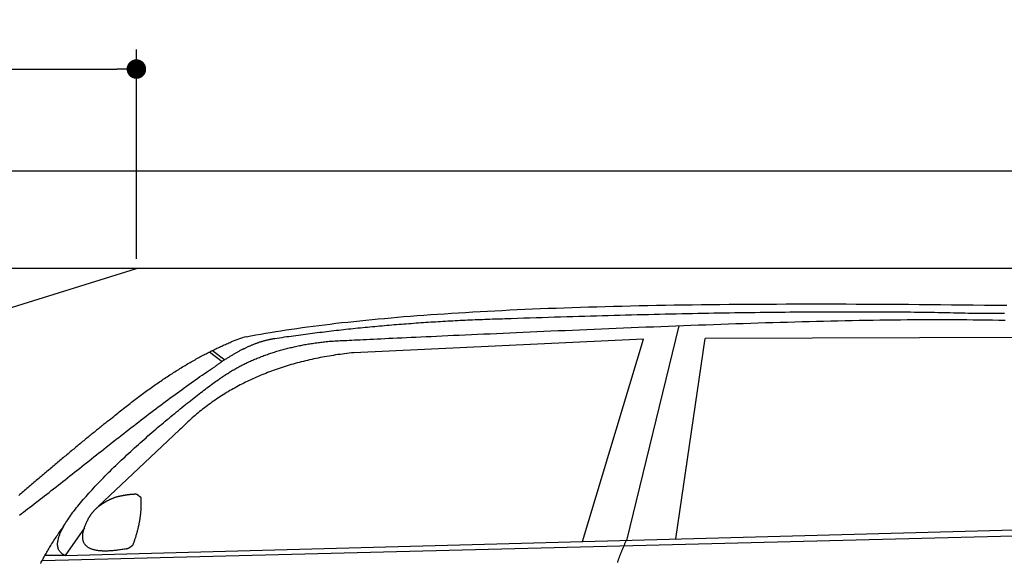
# Model space of a CAD drawing. Extents: x 562 to 7231, y 5467 to 12326.
# Tile 43 of 65: x 2434 to 4451, y 11214 to 12326. Entities that reach past the tile are written whole.
import ezdxf

# ---------------------------------------------------------------- set-up
doc = ezdxf.new("R2010")
doc.units = 0
doc.layers.get('0').update_dxf_attribs({"linetype": 'CONTINUOUS'})
doc.layers.get('DEFPOINTS').update_dxf_attribs({"linetype": 'CONTINUOUS'})
doc.layers.add('4', color=3, linetype='CONTINUOUS')
doc.layers.add('CAR', color=10, linetype='CONTINUOUS')
doc.styles.get("Standard").update_dxf_attribs({"font": 'ISOCP.SHX'})
doc.dimstyles.get("Standard").update_dxf_attribs({"dimtxt": 50, "dimasz": 100, "dimexe": 0.18, "dimexo": 0.0625, "dimgap": 15, "dimtad": 1, "dimlfac": 0.1, "dimzin": 0, "dimcen": 0.09, "dimazin": 3, "dimtfac": 1, "dimtofl": 0, "dimtmove": 0, "dimatfit": 3})

# ---------------------------------------------------------------- blocks, each defined once
blk = doc.blocks.new('PUNKT')
at = {"layer": '4', "color": 0, "linetype": 'BYBLOCK'}
blk.add_line((-0.5, 0), (-1, 0), dxfattribs=at)
at = {"layer": '4', "color": 0, "linetype": 'BYBLOCK', "const_width": 0.5}
blk.add_lwpolyline([(-0.25, 0, 1), (0.25, 0, 1)], format="xyb", close=True, dxfattribs=at)
blk = doc.blocks.new('*U21')
at = {"layer": '4', "color": 2}
blk.add_text('160', height=70, dxfattribs=at).set_placement((1806.2, 12254.6))
blk = doc.blocks.new('*D9')
at = {"layer": '4'}
for p, q in [((1072.8, 11835.9), (1072.8, 12264.6)), ((2672.8, 11835.9), (2672.8, 12264.6)), ((1112.8, 12224.6), (2632.8, 12224.6))]:
    blk.add_line(p, q, dxfattribs=at)
at = {"layer": 'DEFPOINTS', "color": 0}
for p in [(2672.8, 12224.6), (1072.8, 11815.9), (2672.8, 11815.9)]:
    blk.add_point(p, dxfattribs=at)
blk.add_blockref('*U21', (0, 0))
at = {"layer": '4', "xscale": 40, "yscale": 40, "zscale": 40, "rotation": 180}
blk.add_blockref('PUNKT', (1072.8, 12224.6), dxfattribs=at)
at = {"layer": '4', "xscale": 40, "yscale": 40, "zscale": 40}
blk.add_blockref('PUNKT', (2672.8, 12224.6), dxfattribs=at)

msp = doc.modelspace()

# ---------------------------------------------------------------- linework, layer by layer
for p, q in [((872.775, 12015.902), (6472.775, 12015.902)), ((6272.775, 11815.902), (1072.775, 11815.902)), ((1072.775, 11315.902), (2672.775, 11815.902))]:
    msp.add_line(p, q)
at = {"layer": 'CAR'}
for p, q in [((3784.112, 11698.628), (3676.46, 11258.747)), ((3711.455, 11670.967), (3118.168, 11643.271)), ((3586.451, 11256.304), (3711.455, 11670.967)), ((3778.081, 11261.505), (3838, 11672.425)), ((4539.748, 11674.774), (3838, 11672.425)), ((2822.726, 11644.894), (2848.789, 11625.396)), ((2828.472, 11647.763), (2853.87, 11628.781)), ((2761.406, 11485.106), (2594.724, 11328.218)), ((2526.608, 11227.542), (5177.571, 11299.483)), ((2479.88, 11217.381), (5122.349, 11284.522)), ((2566.217, 11284.277), (2526.608, 11227.542)), ((2526.608, 11227.542), (2485.37, 11227.52))]:
    msp.add_line(p, q, dxfattribs=at)
for points in [[(2897.69, 11676, 0), (2907.46, 11677.8, 0), (2917.36, 11679.6, 0), (2927.38, 11681.4, 0), (2937.54, 11683.2, 0), (2947.83, 11684.9, 0), (2958.24, 11686.6, 0), (2968.79, 11688.3, 0), (2979.47, 11689.9, 0), (2990.29, 11691.5, 0), (3001.23, 11693.1, 0), (3012.31, 11694.7, 0), (3023.52, 11696.2, 0), (3034.86, 11697.7, 0), (3046.33, 11699.2, 0), (3057.94, 11700.7, 0), (3069.67, 11702.1, 0), (3081.55, 11703.5, 0), (3093.55, 11704.9, 0), (3105.69, 11706.2, 0), (3117.96, 11707.5, 0), (3130.37, 11708.8, 0), (3142.91, 11710.1, 0), (3155.58, 11711.3, 0), (3168.39, 11712.5, 0), (3181.33, 11713.7, 0), (3194.41, 11714.9, 0), (3207.62, 11716, 0), (3220.97, 11717.2, 0), (3234.45, 11718.2, 0), (3248.07, 11719.3, 0), (3261.82, 11720.3, 0), (3275.71, 11721.3, 0), (3289.74, 11722.3, 0), (3303.9, 11723.3, 0), (3318.2, 11724.2, 0), (3332.63, 11725.2, 0), (3347.2, 11726, 0), (3361.91, 11726.9, 0), (3376.75, 11727.7, 0), (3391.74, 11728.6, 0), (3406.86, 11729.4, 0), (3422.12, 11730.1, 0), (3437.51, 11730.9, 0), (3453.04, 11731.6, 0), (3468.72, 11732.3, 0), (3484.53, 11733, 0), (3500.48, 11733.6, 0), (3516.56, 11734.3, 0), (3532.79, 11734.9, 0), (3549.16, 11735.5, 0), (3565.66, 11736, 0), (3582.31, 11736.6, 0), (3599.09, 11737.1, 0), (3616.01, 11737.6, 0), (3633.08, 11738.1, 0), (3650.28, 11738.5, 0), (3667.63, 11738.9, 0), (3685.11, 11739.4, 0), (3702.74, 11739.7, 0), (3720.51, 11740.1, 0), (3738.42, 11740.5, 0), (3756.47, 11740.8, 0), (3774.66, 11741.1, 0), (3792.99, 11741.4, 0), (3811.47, 11741.6, 0), (3830.09, 11741.9, 0), (3848.85, 11742.1, 0), (3867.75, 11742.3, 0), (3886.79, 11742.5, 0), (3905.98, 11742.7, 0), (3925.31, 11742.8, 0), (3944.79, 11742.9, 0), (3964.4, 11743, 0), (3984.16, 11743.1, 0), (4004.07, 11743.2, 0), (4024.12, 11743.2, 0), (4044.31, 11743.3, 0), (4064.65, 11743.3, 0), (4085.13, 11743.3, 0), (4105.76, 11743.2, 0), (4126.53, 11743.2, 0), (4147.45, 11743.1, 0), (4168.51, 11743, 0), (4189.72, 11742.9, 0), (4211.07, 11742.8, 0), (4232.57, 11742.7, 0), (4254.21, 11742.5, 0), (4276, 11742.4, 0), (4297.94, 11742.2, 0), (4320.03, 11742, 0), (4342.26, 11741.7, 0), (4364.63, 11741.5, 0), (4387.16, 11741.2, 0), (4409.83, 11741, 0), (4432.65, 11740.7, 0), (4455.62, 11740.4, 0)], [(4391.81, 11723.5, 0), (4384.44, 11723.7, 0), (4377.01, 11723.9, 0), (4369.53, 11724.1, 0), (4361.98, 11724.3, 0), (4354.38, 11724.4, 0), (4346.71, 11724.6, 0), (4338.99, 11724.8, 0), (4331.21, 11725, 0), (4323.36, 11725.1, 0), (4315.46, 11725.3, 0), (4307.5, 11725.4, 0), (4299.48, 11725.5, 0), (4291.41, 11725.7, 0), (4283.27, 11725.8, 0), (4275.07, 11725.9, 0), (4266.82, 11726, 0), (4258.5, 11726.1, 0), (4250.13, 11726.2, 0), (4241.69, 11726.3, 0), (4233.2, 11726.3, 0), (4224.65, 11726.4, 0), (4216.04, 11726.5, 0), (4207.37, 11726.5, 0), (4198.64, 11726.6, 0), (4189.85, 11726.6, 0), (4181, 11726.7, 0), (4172.1, 11726.7, 0), (4163.13, 11726.7, 0), (4154.1, 11726.7, 0), (4145.02, 11726.7, 0), (4135.88, 11726.7, 0), (4126.67, 11726.7, 0), (4117.41, 11726.7, 0), (4108.09, 11726.7, 0), (4098.71, 11726.7, 0), (4089.27, 11726.7, 0), (4079.77, 11726.6, 0), (4070.22, 11726.6, 0), (4060.6, 11726.5, 0), (4050.92, 11726.5, 0), (4041.19, 11726.4, 0), (4031.39, 11726.3, 0), (4021.54, 11726.2, 0), (4011.63, 11726.1, 0), (4001.65, 11726, 0), (3991.62, 11725.9, 0), (3981.53, 11725.8, 0), (3971.38, 11725.7, 0), (3961.17, 11725.6, 0), (3950.91, 11725.5, 0), (3940.58, 11725.3, 0), (3930.19, 11725.2, 0), (3919.75, 11725, 0), (3909.24, 11724.9, 0), (3898.68, 11724.7, 0), (3888.06, 11724.5, 0), (3877.38, 11724.4, 0), (3866.63, 11724.2, 0), (3855.83, 11724, 0), (3844.97, 11723.8, 0), (3834.06, 11723.6, 0), (3823.08, 11723.4, 0), (3812.04, 11723.2, 0), (3800.94, 11722.9, 0), (3789.79, 11722.7, 0), (3778.57, 11722.5, 0), (3767.3, 11722.2, 0), (3755.97, 11722, 0), (3744.58, 11721.7, 0), (3733.12, 11721.4, 0), (3721.61, 11721.1, 0), (3710.04, 11720.9, 0), (3698.42, 11720.6, 0), (3686.73, 11720.3, 0), (3674.98, 11720, 0), (3663.17, 11719.7, 0), (3651.31, 11719.4, 0), (3639.38, 11719, 0), (3627.4, 11718.7, 0), (3615.36, 11718.4, 0), (3603.26, 11718, 0), (3591.09, 11717.7, 0), (3578.87, 11717.3, 0), (3566.59, 11716.9, 0), (3554.26, 11716.6, 0), (3541.86, 11716.2, 0), (3529.4, 11715.8, 0), (3516.88, 11715.4, 0), (3504.31, 11715, 0), (3491.67, 11714.6, 0), (3478.98, 11714.2, 0), (3466.23, 11713.8, 0), (3453.41, 11713.3, 0), (3440.54, 11712.9, 0), (3427.61, 11712.5, 0)], [(4451.06, 11723.5, 0), (4441.28, 11723.5, 0), (4431.46, 11723.6, 0), (4421.6, 11723.5, 0), (4411.71, 11723.5, 0), (4401.78, 11723.5, 0), (4391.81, 11723.5, 0)], [(3427.61, 11712.5, 0), (3422.5, 11712.3, 0), (3417.4, 11712.2, 0), (3412.29, 11712, 0), (3407.2, 11711.9, 0), (3402.1, 11711.7, 0), (3397.01, 11711.5, 0), (3391.92, 11711.4, 0), (3386.83, 11711.2, 0), (3381.74, 11711, 0), (3376.66, 11710.8, 0), (3371.59, 11710.6, 0), (3366.51, 11710.4, 0), (3361.44, 11710.2, 0), (3356.37, 11709.9, 0), (3351.31, 11709.7, 0), (3346.25, 11709.5, 0), (3341.19, 11709.2, 0), (3336.13, 11709, 0), (3331.08, 11708.8, 0), (3326.03, 11708.5, 0), (3320.98, 11708.2, 0), (3315.94, 11708, 0), (3310.9, 11707.7, 0), (3305.86, 11707.4, 0), (3300.83, 11707.1, 0), (3295.8, 11706.8, 0), (3290.77, 11706.5, 0), (3285.75, 11706.2, 0), (3280.73, 11705.9, 0), (3275.71, 11705.6, 0), (3270.7, 11705.3, 0), (3265.68, 11704.9, 0), (3260.68, 11704.6, 0), (3255.67, 11704.3, 0), (3250.67, 11703.9, 0), (3245.67, 11703.6, 0), (3240.67, 11703.2, 0), (3235.68, 11702.8, 0), (3230.69, 11702.5, 0), (3225.71, 11702.1, 0), (3220.72, 11701.7, 0), (3215.74, 11701.3, 0), (3210.77, 11700.9, 0), (3205.79, 11700.5, 0), (3200.82, 11700.1, 0), (3195.85, 11699.7, 0), (3190.89, 11699.3, 0), (3185.93, 11698.8, 0), (3180.97, 11698.4, 0), (3176.02, 11698, 0), (3171.06, 11697.5, 0), (3166.12, 11697.1, 0), (3161.17, 11696.6, 0), (3156.23, 11696.2, 0), (3151.29, 11695.7, 0), (3146.35, 11695.2, 0), (3141.42, 11694.7, 0), (3136.49, 11694.3, 0), (3131.56, 11693.8, 0), (3126.64, 11693.3, 0), (3121.72, 11692.8, 0), (3116.8, 11692.2, 0), (3111.89, 11691.7, 0), (3106.98, 11691.2, 0), (3102.07, 11690.7, 0), (3097.17, 11690.1, 0), (3092.26, 11689.6, 0), (3087.37, 11689, 0), (3082.47, 11688.5, 0), (3077.58, 11687.9, 0), (3072.69, 11687.4, 0), (3067.8, 11686.8, 0), (3062.92, 11686.2, 0), (3058.04, 11685.6, 0), (3053.17, 11685, 0), (3048.29, 11684.4, 0), (3043.42, 11683.8, 0), (3038.56, 11683.2, 0), (3033.69, 11682.6, 0), (3028.83, 11682, 0), (3023.97, 11681.4, 0), (3019.12, 11680.7, 0), (3014.27, 11680.1, 0), (3009.42, 11679.5, 0), (3004.58, 11678.8, 0), (2999.74, 11678.2, 0), (2994.9, 11677.5, 0), (2990.06, 11676.8, 0), (2985.23, 11676.1, 0), (2980.4, 11675.5, 0), (2975.57, 11674.8, 0), (2970.75, 11674.1, 0), (2965.93, 11673.4, 0), (2961.12, 11672.7, 0), (2956.3, 11672, 0)], [(3067.58, 11666.7, 0), (3070.19, 11666.9, 0), (3073, 11667, 0), (3076.03, 11667.2, 0), (3079.28, 11667.4, 0), (3082.76, 11667.6, 0), (3086.48, 11667.8, 0), (3090.44, 11668, 0), (3094.64, 11668.2, 0), (3099.09, 11668.4, 0), (3103.81, 11668.6, 0), (3108.78, 11668.9, 0), (3114.02, 11669.1, 0), (3119.52, 11669.4, 0), (3125.3, 11669.7, 0), (3131.35, 11670, 0), (3137.68, 11670.3, 0), (3144.29, 11670.6, 0), (3151.17, 11670.9, 0), (3158.34, 11671.3, 0), (3165.79, 11671.6, 0), (3173.52, 11672, 0), (3181.54, 11672.4, 0), (3189.83, 11672.8, 0), (3198.41, 11673.2, 0), (3207.26, 11673.6, 0), (3216.4, 11674, 0), (3225.81, 11674.5, 0), (3235.49, 11674.9, 0), (3245.44, 11675.4, 0), (3255.66, 11675.9, 0), (3266.15, 11676.3, 0), (3276.89, 11676.8, 0), (3287.89, 11677.3, 0), (3299.14, 11677.9, 0), (3310.63, 11678.4, 0), (3322.36, 11678.9, 0), (3334.33, 11679.5, 0), (3346.52, 11680, 0), (3358.93, 11680.6, 0), (3371.55, 11681.2, 0), (3384.37, 11681.7, 0), (3397.4, 11682.3, 0), (3410.61, 11682.9, 0), (3424, 11683.5, 0), (3437.56, 11684.1, 0), (3451.28, 11684.7, 0), (3465.15, 11685.3, 0), (3479.17, 11686, 0), (3493.32, 11686.6, 0), (3507.6, 11687.2, 0), (3522, 11687.8, 0), (3536.51, 11688.5, 0), (3551.12, 11689.1, 0), (3565.83, 11689.7, 0), (3580.63, 11690.3, 0), (3595.51, 11691, 0), (3610.47, 11691.6, 0), (3625.49, 11692.2, 0), (3640.58, 11692.9, 0), (3655.72, 11693.5, 0), (3670.91, 11694.1, 0), (3686.14, 11694.8, 0), (3701.41, 11695.4, 0), (3716.7, 11696, 0), (3732.03, 11696.6, 0), (3747.37, 11697.2, 0), (3762.72, 11697.8, 0), (3778.09, 11698.4, 0), (3793.46, 11699, 0), (3808.82, 11699.6, 0), (3824.18, 11700.1, 0), (3839.53, 11700.7, 0), (3854.87, 11701.3, 0), (3870.18, 11701.8, 0), (3885.48, 11702.3, 0), (3900.74, 11702.9, 0), (3915.98, 11703.4, 0), (3931.18, 11703.9, 0), (3946.34, 11704.4, 0), (3961.46, 11704.9, 0), (3976.54, 11705.3, 0), (3991.58, 11705.8, 0), (4006.56, 11706.2, 0), (4021.49, 11706.7, 0), (4036.37, 11707.1, 0), (4051.19, 11707.5, 0), (4065.95, 11707.9, 0), (4080.65, 11708.2, 0), (4095.29, 11708.6, 0), (4109.86, 11708.9, 0), (4124.37, 11709.2, 0), (4138.82, 11709.5, 0), (4153.19, 11709.8, 0), (4167.5, 11710, 0), (4181.74, 11710.3, 0), (4195.91, 11710.5, 0), (4210.01, 11710.7, 0), (4224.04, 11710.8, 0), (4238, 11711, 0), (4251.89, 11711.1, 0), (4265.71, 11711.2, 0), (4279.46, 11711.3, 0), (4293.14, 11711.4, 0), (4306.75, 11711.4, 0), (4320.29, 11711.4, 0), (4333.77, 11711.4, 0), (4347.19, 11711.3, 0), (4360.54, 11711.2, 0), (4373.82, 11711.1, 0), (4387.04, 11711, 0), (4400.2, 11710.8, 0), (4413.3, 11710.6, 0), (4426.34, 11710.4, 0), (4439.32, 11710.2, 0), (4452.23, 11709.9, 0)], [(2617.87, 11505.6, 0), (2620.71, 11508, 0), (2623.55, 11510.3, 0), (2626.39, 11512.6, 0), (2629.22, 11515, 0), (2632.04, 11517.3, 0), (2634.86, 11519.6, 0), (2637.68, 11521.8, 0), (2640.49, 11524.1, 0), (2643.29, 11526.3, 0), (2646.1, 11528.6, 0), (2648.89, 11530.8, 0), (2651.68, 11533, 0), (2654.47, 11535.2, 0), (2657.25, 11537.4, 0), (2660.03, 11539.5, 0), (2662.81, 11541.7, 0), (2665.57, 11543.8, 0), (2668.34, 11545.9, 0), (2671.1, 11548, 0), (2673.85, 11550.1, 0), (2676.6, 11552.2, 0), (2679.35, 11554.2, 0), (2682.09, 11556.3, 0), (2684.82, 11558.3, 0), (2687.55, 11560.3, 0), (2690.28, 11562.3, 0), (2693, 11564.3, 0), (2695.72, 11566.3, 0), (2698.43, 11568.2, 0), (2701.14, 11570.2, 0), (2703.84, 11572.1, 0), (2706.54, 11574, 0), (2709.23, 11575.9, 0), (2711.92, 11577.8, 0), (2714.61, 11579.7, 0), (2717.29, 11581.5, 0), (2719.96, 11583.4, 0), (2722.63, 11585.2, 0), (2725.3, 11587, 0), (2727.96, 11588.8, 0), (2730.61, 11590.6, 0), (2733.26, 11592.3, 0), (2735.91, 11594.1, 0), (2738.55, 11595.8, 0), (2741.19, 11597.6, 0), (2743.82, 11599.3, 0), (2746.45, 11601, 0), (2749.07, 11602.6, 0), (2751.69, 11604.3, 0), (2754.31, 11606, 0), (2756.91, 11607.6, 0), (2759.52, 11609.2, 0), (2762.12, 11610.8, 0), (2764.71, 11612.4, 0), (2767.3, 11614, 0), (2769.89, 11615.6, 0), (2772.47, 11617.1, 0), (2775.05, 11618.7, 0), (2777.62, 11620.2, 0), (2780.18, 11621.7, 0), (2782.75, 11623.2, 0), (2785.3, 11624.7, 0), (2787.86, 11626.1, 0), (2790.4, 11627.6, 0), (2792.95, 11629, 0), (2795.49, 11630.4, 0), (2798.02, 11631.8, 0), (2800.55, 11633.2, 0), (2803.07, 11634.6, 0), (2805.59, 11636, 0), (2808.11, 11637.3, 0), (2810.62, 11638.6, 0), (2813.12, 11640, 0), (2815.62, 11641.3, 0), (2818.12, 11642.5, 0), (2820.61, 11643.8, 0), (2823.1, 11645.1, 0), (2825.58, 11646.3, 0), (2828.06, 11647.6, 0), (2830.53, 11648.8, 0), (2833, 11650, 0), (2835.46, 11651.2, 0), (2837.92, 11652.3, 0), (2840.38, 11653.5, 0), (2842.83, 11654.6, 0), (2845.27, 11655.8, 0), (2847.71, 11656.9, 0), (2850.15, 11658, 0), (2852.58, 11659.1, 0), (2855, 11660.1, 0), (2857.42, 11661.2, 0), (2859.84, 11662.2, 0), (2862.25, 11663.3, 0), (2864.66, 11664.3, 0), (2867.06, 11665.3, 0)], [(2956.3, 11672, 0), (2955.14, 11671.8, 0), (2953.97, 11671.6, 0), (2952.81, 11671.4, 0), (2951.64, 11671.2, 0), (2950.46, 11671, 0), (2949.28, 11670.8, 0), (2948.11, 11670.6, 0), (2946.92, 11670.4, 0), (2945.74, 11670.1, 0), (2944.55, 11669.9, 0), (2943.36, 11669.6, 0), (2942.16, 11669.3, 0), (2940.97, 11669.1, 0), (2939.77, 11668.8, 0), (2938.57, 11668.5, 0), (2937.36, 11668.2, 0), (2936.15, 11667.8, 0), (2934.94, 11667.5, 0), (2933.73, 11667.2, 0), (2932.51, 11666.8, 0), (2931.29, 11666.5, 0), (2930.07, 11666.1, 0), (2928.85, 11665.8, 0), (2927.62, 11665.4, 0), (2926.39, 11665, 0), (2925.15, 11664.6, 0), (2923.92, 11664.2, 0), (2922.68, 11663.7, 0), (2921.43, 11663.3, 0), (2920.19, 11662.9, 0), (2918.94, 11662.4, 0), (2917.69, 11662, 0), (2916.44, 11661.5, 0), (2915.18, 11661, 0), (2913.92, 11660.5, 0), (2912.66, 11660.1, 0), (2911.39, 11659.5, 0), (2910.13, 11659, 0), (2908.86, 11658.5, 0), (2907.58, 11658, 0), (2906.31, 11657.4, 0), (2905.03, 11656.9, 0), (2903.74, 11656.3, 0), (2902.46, 11655.8, 0), (2901.17, 11655.2, 0), (2899.88, 11654.6, 0), (2898.59, 11654, 0), (2897.29, 11653.4, 0), (2895.99, 11652.8, 0), (2894.69, 11652.2, 0), (2893.38, 11651.5, 0), (2892.08, 11650.9, 0), (2890.77, 11650.2, 0), (2889.45, 11649.6, 0), (2888.14, 11648.9, 0), (2886.82, 11648.2, 0), (2885.5, 11647.5, 0), (2884.17, 11646.8, 0), (2882.84, 11646.1, 0), (2881.51, 11645.4, 0), (2880.18, 11644.7, 0), (2878.84, 11643.9, 0), (2877.5, 11643.2, 0), (2876.16, 11642.4, 0), (2874.82, 11641.7, 0), (2873.47, 11640.9, 0), (2872.12, 11640.1, 0), (2870.76, 11639.3, 0), (2869.41, 11638.5, 0), (2868.05, 11637.7, 0), (2866.69, 11636.9, 0), (2865.32, 11636, 0), (2863.96, 11635.2, 0), (2862.58, 11634.4, 0), (2861.21, 11633.5, 0), (2859.84, 11632.6, 0), (2858.46, 11631.8, 0), (2857.07, 11630.9, 0), (2855.69, 11630, 0), (2854.3, 11629.1, 0), (2852.91, 11628.2, 0), (2851.52, 11627.2, 0), (2850.12, 11626.3, 0), (2848.72, 11625.4, 0), (2847.32, 11624.4, 0), (2845.92, 11623.4, 0), (2844.51, 11622.5, 0), (2843.1, 11621.5, 0), (2841.69, 11620.5, 0), (2840.27, 11619.5, 0), (2838.85, 11618.5, 0), (2837.43, 11617.5, 0), (2836, 11616.5, 0), (2834.58, 11615.4, 0), (2833.15, 11614.4, 0)], [(2840.22, 11587.8, 0), (2842.13, 11589.2, 0), (2844.06, 11590.6, 0), (2845.99, 11591.9, 0), (2847.94, 11593.2, 0), (2849.89, 11594.6, 0), (2851.86, 11595.9, 0), (2853.84, 11597.2, 0), (2855.82, 11598.5, 0), (2857.82, 11599.8, 0), (2859.83, 11601, 0), (2861.84, 11602.3, 0), (2863.87, 11603.5, 0), (2865.91, 11604.8, 0), (2867.96, 11606, 0), (2870.01, 11607.2, 0), (2872.08, 11608.4, 0), (2874.16, 11609.6, 0), (2876.25, 11610.8, 0), (2878.35, 11612, 0), (2880.46, 11613.1, 0), (2882.58, 11614.3, 0), (2884.7, 11615.4, 0), (2886.84, 11616.5, 0), (2888.99, 11617.6, 0), (2891.15, 11618.7, 0), (2893.32, 11619.8, 0), (2895.5, 11620.9, 0), (2897.69, 11621.9, 0), (2899.89, 11623, 0), (2902.1, 11624, 0), (2904.32, 11625.1, 0), (2906.55, 11626.1, 0), (2908.79, 11627.1, 0), (2911.05, 11628.1, 0), (2913.31, 11629.1, 0), (2915.58, 11630, 0), (2917.86, 11631, 0), (2920.15, 11631.9, 0), (2922.45, 11632.9, 0), (2924.76, 11633.8, 0), (2927.09, 11634.7, 0), (2929.42, 11635.6, 0), (2931.76, 11636.5, 0), (2934.11, 11637.4, 0), (2936.48, 11638.2, 0), (2938.85, 11639.1, 0), (2941.23, 11639.9, 0), (2943.63, 11640.8, 0), (2946.03, 11641.6, 0), (2948.44, 11642.4, 0), (2950.87, 11643.2, 0), (2953.3, 11644, 0), (2955.75, 11644.7, 0), (2958.2, 11645.5, 0), (2960.66, 11646.2, 0), (2963.14, 11647, 0), (2965.62, 11647.7, 0), (2968.12, 11648.4, 0), (2970.62, 11649.1, 0), (2973.14, 11649.8, 0), (2975.66, 11650.5, 0), (2978.2, 11651.2, 0), (2980.75, 11651.8, 0), (2983.3, 11652.5, 0), (2985.87, 11653.1, 0), (2988.44, 11653.7, 0), (2991.03, 11654.3, 0), (2993.63, 11654.9, 0), (2996.23, 11655.5, 0), (2998.85, 11656.1, 0), (3001.48, 11656.7, 0), (3004.11, 11657.2, 0), (3006.76, 11657.8, 0), (3009.42, 11658.3, 0), (3012.09, 11658.8, 0), (3014.77, 11659.3, 0), (3017.45, 11659.8, 0), (3020.15, 11660.3, 0), (3022.86, 11660.8, 0), (3025.58, 11661.2, 0), (3028.31, 11661.7, 0), (3031.05, 11662.1, 0), (3033.8, 11662.5, 0), (3036.56, 11663, 0), (3039.32, 11663.4, 0), (3042.1, 11663.7, 0), (3044.89, 11664.1, 0), (3047.69, 11664.5, 0), (3050.5, 11664.8, 0), (3053.32, 11665.2, 0), (3056.15, 11665.5, 0), (3059, 11665.8, 0), (3061.85, 11666.2, 0), (3064.71, 11666.5, 0), (3067.58, 11666.7, 0)], [(3118.17, 11643.3, 0), (3113.45, 11642.8, 0), (3108.75, 11642.3, 0), (3104.08, 11641.7, 0), (3099.42, 11641.1, 0), (3094.78, 11640.5, 0), (3090.17, 11639.9, 0), (3085.57, 11639.3, 0), (3081, 11638.6, 0), (3076.45, 11637.9, 0), (3071.91, 11637.2, 0), (3067.4, 11636.4, 0), (3062.91, 11635.7, 0), (3058.43, 11634.9, 0), (3053.98, 11634.1, 0), (3049.55, 11633.2, 0), (3045.14, 11632.3, 0), (3040.75, 11631.4, 0), (3036.38, 11630.5, 0), (3032.03, 11629.6, 0), (3027.7, 11628.6, 0), (3023.4, 11627.6, 0), (3019.11, 11626.6, 0), (3014.84, 11625.6, 0), (3010.59, 11624.5, 0), (3006.37, 11623.4, 0), (3002.16, 11622.3, 0), (2997.98, 11621.1, 0), (2993.81, 11620, 0), (2989.67, 11618.8, 0), (2985.54, 11617.6, 0), (2981.44, 11616.3, 0), (2977.36, 11615.1, 0), (2973.29, 11613.8, 0), (2969.25, 11612.4, 0), (2965.23, 11611.1, 0), (2961.23, 11609.7, 0), (2957.25, 11608.3, 0), (2953.29, 11606.9, 0), (2949.35, 11605.5, 0), (2945.43, 11604, 0), (2941.53, 11602.5, 0), (2937.65, 11601, 0), (2933.79, 11599.5, 0), (2929.96, 11597.9, 0), (2926.14, 11596.3, 0), (2922.34, 11594.7, 0), (2918.57, 11593.1, 0), (2914.81, 11591.4, 0), (2911.08, 11589.7, 0), (2907.36, 11588, 0), (2903.67, 11586.3, 0), (2900, 11584.5, 0), (2896.34, 11582.7, 0), (2892.71, 11580.9, 0), (2889.1, 11579, 0), (2885.51, 11577.2, 0), (2881.94, 11575.3, 0), (2878.38, 11573.4, 0), (2874.85, 11571.4, 0), (2871.34, 11569.5, 0), (2867.86, 11567.5, 0), (2864.39, 11565.5, 0), (2860.94, 11563.4, 0), (2857.51, 11561.4, 0), (2854.1, 11559.3, 0), (2850.72, 11557.2, 0), (2847.35, 11555, 0), (2844, 11552.9, 0), (2840.68, 11550.7, 0), (2837.37, 11548.5, 0), (2834.09, 11546.2, 0), (2830.83, 11544, 0), (2827.58, 11541.7, 0), (2824.36, 11539.4, 0), (2821.16, 11537, 0), (2817.97, 11534.7, 0), (2814.81, 11532.3, 0), (2811.67, 11529.9, 0), (2808.55, 11527.5, 0), (2805.45, 11525, 0), (2802.37, 11522.5, 0), (2799.31, 11520, 0), (2796.27, 11517.5, 0), (2793.26, 11514.9, 0), (2790.26, 11512.3, 0), (2787.28, 11509.7, 0), (2784.32, 11507.1, 0), (2781.39, 11504.4, 0), (2778.47, 11501.7, 0), (2775.58, 11499, 0), (2772.7, 11496.3, 0), (2769.85, 11493.5, 0), (2767.01, 11490.7, 0), (2764.2, 11487.9, 0), (2761.41, 11485.1, 0)], [(2433.69, 11310.6, 0), (2437.69, 11313.6, 0), (2441.74, 11316.7, 0), (2445.84, 11319.8, 0), (2449.99, 11323, 0), (2454.18, 11326.2, 0), (2458.42, 11329.5, 0), (2462.7, 11332.8, 0), (2467.03, 11336.1, 0), (2471.4, 11339.5, 0), (2475.81, 11343, 0), (2480.27, 11346.4, 0), (2484.76, 11349.9, 0), (2489.28, 11353.5, 0), (2493.85, 11357.1, 0), (2498.45, 11360.7, 0), (2503.08, 11364.3, 0), (2507.75, 11368, 0), (2512.44, 11371.7, 0), (2517.17, 11375.4, 0), (2521.93, 11379.2, 0), (2526.71, 11382.9, 0), (2531.53, 11386.7, 0), (2536.36, 11390.6, 0), (2541.23, 11394.4, 0), (2546.11, 11398.3, 0), (2551.02, 11402.2, 0), (2555.95, 11406.1, 0), (2560.9, 11410, 0), (2565.87, 11413.9, 0), (2570.85, 11417.9, 0), (2575.85, 11421.8, 0), (2580.87, 11425.8, 0), (2585.9, 11429.8, 0), (2590.94, 11433.8, 0), (2596, 11437.8, 0), (2601.06, 11441.8, 0), (2606.14, 11445.8, 0), (2611.22, 11449.8, 0), (2616.31, 11453.8, 0), (2621.4, 11457.8, 0), (2626.5, 11461.8, 0), (2631.6, 11465.8, 0), (2636.71, 11469.8, 0), (2641.81, 11473.8, 0), (2646.92, 11477.8, 0), (2652.02, 11481.8, 0), (2657.12, 11485.7, 0), (2662.22, 11489.7, 0), (2667.31, 11493.6, 0), (2672.39, 11497.6, 0), (2677.47, 11501.5, 0), (2682.54, 11505.4, 0), (2687.6, 11509.3, 0), (2692.65, 11513.2, 0), (2697.69, 11517, 0), (2702.71, 11520.9, 0), (2707.72, 11524.7, 0), (2712.71, 11528.5, 0), (2717.69, 11532.2, 0), (2722.64, 11536, 0), (2727.58, 11539.7, 0), (2732.5, 11543.3, 0), (2737.4, 11547, 0), (2742.27, 11550.6, 0), (2747.12, 11554.2, 0), (2751.95, 11557.8, 0), (2756.75, 11561.3, 0), (2761.52, 11564.8, 0), (2766.26, 11568.2, 0), (2770.97, 11571.6, 0), (2775.65, 11575, 0), (2780.3, 11578.3, 0), (2784.92, 11581.6, 0), (2789.5, 11584.8, 0), (2794.05, 11588, 0), (2798.55, 11591.1, 0), (2803.02, 11594.2, 0), (2807.45, 11597.2, 0), (2811.84, 11600.2, 0), (2816.19, 11603.2, 0), (2820.5, 11606.1, 0), (2824.76, 11608.9, 0), (2828.98, 11611.7, 0), (2833.15, 11614.4, 0)], [(2526.61, 11227.5, 0), (2524.69, 11228.5, 0), (2522.91, 11229.5, 0), (2521.27, 11230.6, 0), (2519.76, 11231.7, 0), (2518.38, 11232.9, 0), (2517.13, 11234.2, 0), (2516.01, 11235.6, 0), (2515.01, 11237.1, 0), (2514.14, 11238.6, 0), (2513.4, 11240.1, 0), (2512.78, 11241.8, 0), (2512.27, 11243.5, 0), (2511.89, 11245.2, 0), (2511.63, 11247.1, 0), (2511.48, 11249, 0), (2511.44, 11250.9, 0), (2511.52, 11252.9, 0), (2511.7, 11255, 0), (2512, 11257.1, 0), (2512.4, 11259.3, 0), (2512.92, 11261.5, 0), (2513.53, 11263.8, 0), (2514.25, 11266.2, 0), (2515.07, 11268.6, 0), (2515.99, 11271, 0), (2517, 11273.5, 0), (2518.12, 11276.1, 0), (2519.32, 11278.7, 0), (2520.63, 11281.3, 0), (2522.02, 11284, 0), (2523.5, 11286.7, 0), (2525.07, 11289.5, 0), (2526.73, 11292.3, 0), (2528.47, 11295.1, 0), (2530.3, 11298, 0), (2532.21, 11301, 0), (2534.2, 11303.9, 0), (2536.27, 11306.9, 0), (2538.41, 11310, 0), (2540.63, 11313, 0), (2542.92, 11316.2, 0), (2545.29, 11319.3, 0), (2547.73, 11322.5, 0), (2550.23, 11325.7, 0), (2552.81, 11328.9, 0), (2555.45, 11332.2, 0), (2558.15, 11335.4, 0), (2560.92, 11338.7, 0), (2563.75, 11342.1, 0), (2566.63, 11345.4, 0), (2569.58, 11348.8, 0), (2572.58, 11352.2, 0), (2575.63, 11355.6, 0), (2578.74, 11359.1, 0), (2581.9, 11362.5, 0), (2585.11, 11366, 0), (2588.37, 11369.5, 0), (2591.68, 11373, 0), (2595.02, 11376.5, 0), (2598.42, 11380, 0), (2601.85, 11383.6, 0), (2605.33, 11387.1, 0), (2608.84, 11390.7, 0), (2612.39, 11394.3, 0), (2615.98, 11397.8, 0), (2619.59, 11401.4, 0), (2623.25, 11405, 0), (2626.93, 11408.6, 0), (2630.64, 11412.2, 0), (2634.38, 11415.8, 0), (2638.14, 11419.4, 0), (2641.93, 11423, 0), (2645.74, 11426.6, 0), (2649.57, 11430.2, 0), (2653.42, 11433.7, 0), (2657.29, 11437.3, 0), (2661.17, 11440.9, 0), (2665.07, 11444.5, 0), (2668.98, 11448, 0), (2672.9, 11451.6, 0), (2676.83, 11455.1, 0), (2680.77, 11458.6, 0), (2684.72, 11462.2, 0), (2688.67, 11465.7, 0), (2692.62, 11469.1, 0), (2696.58, 11472.6, 0), (2700.53, 11476.1, 0), (2704.49, 11479.5, 0), (2708.44, 11482.9, 0), (2712.38, 11486.3, 0), (2716.32, 11489.7, 0), (2720.25, 11493.1, 0), (2724.17, 11496.4, 0), (2728.08, 11499.7, 0), (2731.98, 11503, 0), (2735.86, 11506.2, 0), (2739.73, 11509.4, 0), (2743.57, 11512.6, 0), (2747.4, 11515.8, 0), (2751.21, 11518.9, 0), (2755, 11522, 0), (2758.76, 11525.1, 0), (2762.49, 11528.1, 0), (2766.2, 11531.1, 0), (2769.88, 11534.1, 0), (2773.53, 11537, 0), (2777.14, 11539.9, 0), (2780.73, 11542.8, 0), (2784.27, 11545.6, 0), (2787.78, 11548.3, 0), (2791.25, 11551, 0), (2794.68, 11553.7, 0), (2798.07, 11556.4, 0), (2801.42, 11558.9, 0), (2804.72, 11561.5, 0), (2807.97, 11564, 0), (2811.18, 11566.4, 0), (2814.33, 11568.8, 0), (2817.44, 11571.1, 0), (2820.49, 11573.4, 0), (2823.48, 11575.6, 0), (2826.42, 11577.8, 0), (2829.3, 11579.9, 0), (2832.12, 11582, 0), (2834.88, 11584, 0), (2837.58, 11585.9, 0), (2840.22, 11587.8, 0)], [(2617.87, 11505.6, 0), (2615.86, 11504, 0), (2613.85, 11502.4, 0), (2611.83, 11500.8, 0), (2609.79, 11499.2, 0), (2607.75, 11497.6, 0), (2605.7, 11495.9, 0), (2603.63, 11494.3, 0), (2601.56, 11492.6, 0), (2599.48, 11491, 0), (2597.38, 11489.3, 0), (2595.28, 11487.6, 0), (2593.17, 11485.9, 0), (2591.05, 11484.2, 0), (2588.91, 11482.4, 0), (2586.77, 11480.7, 0), (2584.62, 11479, 0), (2582.46, 11477.2, 0), (2580.29, 11475.4, 0), (2578.11, 11473.7, 0), (2575.92, 11471.9, 0), (2573.72, 11470.1, 0), (2571.52, 11468.3, 0), (2569.3, 11466.5, 0), (2567.07, 11464.6, 0), (2564.84, 11462.8, 0), (2562.6, 11461, 0), (2560.34, 11459.1, 0), (2558.08, 11457.2, 0), (2555.82, 11455.4, 0), (2553.54, 11453.5, 0), (2551.25, 11451.6, 0), (2548.96, 11449.7, 0), (2546.66, 11447.8, 0), (2544.35, 11445.9, 0), (2542.04, 11444, 0), (2539.71, 11442, 0), (2537.39, 11440.1, 0), (2535.05, 11438.1, 0), (2532.71, 11436.2, 0), (2530.36, 11434.2, 0), (2528, 11432.2, 0), (2525.64, 11430.3, 0), (2523.27, 11428.3, 0), (2520.9, 11426.3, 0), (2518.52, 11424.3, 0), (2516.14, 11422.3, 0), (2513.75, 11420.3, 0), (2511.36, 11418.3, 0), (2508.96, 11416.3, 0), (2506.56, 11414.2, 0), (2504.15, 11412.2, 0), (2501.74, 11410.2, 0), (2499.33, 11408.1, 0), (2496.92, 11406.1, 0), (2494.5, 11404.1, 0), (2492.08, 11402, 0), (2489.66, 11400, 0), (2487.23, 11397.9, 0), (2484.81, 11395.8, 0), (2482.38, 11393.8, 0), (2479.96, 11391.7, 0), (2477.53, 11389.7, 0), (2475.1, 11387.6, 0), (2472.68, 11385.5, 0), (2470.25, 11383.5, 0), (2467.83, 11381.4, 0), (2465.4, 11379.3, 0), (2462.98, 11377.3, 0), (2460.56, 11375.2, 0), (2458.14, 11373.1, 0), (2455.73, 11371.1, 0), (2453.32, 11369, 0), (2450.91, 11366.9, 0), (2448.51, 11364.9, 0), (2446.11, 11362.8, 0), (2443.72, 11360.8, 0), (2441.33, 11358.7, 0), (2438.95, 11356.7, 0), (2436.57, 11354.6, 0), (2434.2, 11352.6, 0), (2431.84, 11350.5, 0)], [(2574.01, 11302.1, 0), (2574.34, 11302.8, 0), (2574.68, 11303.4, 0), (2575.03, 11304.1, 0), (2575.38, 11304.7, 0), (2575.73, 11305.3, 0), (2576.1, 11306, 0), (2576.47, 11306.6, 0), (2576.84, 11307.2, 0), (2577.22, 11307.8, 0), (2577.61, 11308.4, 0), (2578, 11309, 0), (2578.4, 11309.7, 0), (2578.8, 11310.3, 0), (2579.21, 11310.9, 0), (2579.63, 11311.5, 0), (2580.05, 11312, 0), (2580.48, 11312.6, 0), (2580.91, 11313.2, 0), (2581.35, 11313.8, 0), (2581.8, 11314.4, 0), (2582.25, 11315, 0), (2582.71, 11315.5, 0), (2583.17, 11316.1, 0), (2583.64, 11316.7, 0), (2584.12, 11317.2, 0), (2584.6, 11317.8, 0), (2585.08, 11318.3, 0), (2585.58, 11318.9, 0), (2586.08, 11319.4, 0), (2586.58, 11320, 0), (2587.09, 11320.5, 0), (2587.61, 11321.1, 0), (2588.13, 11321.6, 0), (2588.66, 11322.1, 0), (2589.19, 11322.7, 0), (2589.73, 11323.2, 0), (2590.28, 11323.7, 0), (2590.83, 11324.2, 0), (2591.39, 11324.7, 0), (2591.95, 11325.3, 0), (2592.52, 11325.8, 0), (2593.1, 11326.3, 0), (2593.68, 11326.8, 0), (2594.26, 11327.3, 0), (2594.86, 11327.8, 0), (2595.46, 11328.2, 0), (2596.06, 11328.7, 0), (2596.67, 11329.2, 0), (2597.29, 11329.7, 0), (2597.91, 11330.2, 0), (2598.54, 11330.6, 0), (2599.18, 11331.1, 0), (2599.82, 11331.6, 0), (2600.46, 11332, 0), (2601.11, 11332.5, 0), (2601.77, 11333, 0), (2602.44, 11333.4, 0), (2603.11, 11333.9, 0), (2603.78, 11334.3, 0), (2604.46, 11334.7, 0), (2605.15, 11335.2, 0), (2605.84, 11335.6, 0), (2606.54, 11336, 0), (2607.25, 11336.5, 0), (2607.96, 11336.9, 0), (2608.68, 11337.3, 0), (2609.4, 11337.7, 0), (2610.13, 11338.2, 0), (2610.86, 11338.6, 0), (2611.61, 11339, 0), (2612.35, 11339.4, 0), (2613.1, 11339.8, 0), (2613.86, 11340.2, 0), (2614.63, 11340.6, 0), (2615.4, 11341, 0), (2616.17, 11341.3, 0), (2616.96, 11341.7, 0), (2617.74, 11342.1, 0), (2618.54, 11342.5, 0), (2619.34, 11342.9, 0), (2620.14, 11343.2, 0), (2620.95, 11343.6, 0), (2621.77, 11344, 0), (2622.59, 11344.3, 0), (2623.42, 11344.7, 0), (2624.26, 11345, 0), (2625.1, 11345.4, 0), (2625.95, 11345.7, 0), (2626.8, 11346.1, 0), (2627.66, 11346.4, 0), (2628.52, 11346.7, 0), (2629.39, 11347.1, 0), (2630.27, 11347.4, 0), (2631.15, 11347.7, 0), (2632.04, 11348, 0)], [(2632.04, 11348, 0), (2632.64, 11348.2, 0), (2633.24, 11348.3, 0), (2633.83, 11348.4, 0), (2634.42, 11348.6, 0), (2635, 11348.7, 0), (2635.58, 11348.8, 0), (2636.16, 11349, 0), (2636.74, 11349.1, 0), (2637.31, 11349.2, 0), (2637.88, 11349.3, 0), (2638.44, 11349.5, 0), (2639, 11349.6, 0), (2639.56, 11349.7, 0), (2640.12, 11349.8, 0), (2640.67, 11349.9, 0), (2641.21, 11350, 0), (2641.76, 11350.1, 0), (2642.3, 11350.2, 0), (2642.84, 11350.4, 0), (2643.37, 11350.5, 0), (2643.9, 11350.6, 0), (2644.43, 11350.7, 0), (2644.95, 11350.8, 0), (2645.47, 11350.9, 0), (2645.98, 11351, 0), (2646.5, 11351.1, 0), (2647.01, 11351.2, 0), (2647.51, 11351.2, 0), (2648.01, 11351.3, 0), (2648.51, 11351.4, 0), (2649.01, 11351.5, 0), (2649.5, 11351.6, 0), (2649.99, 11351.7, 0), (2650.47, 11351.8, 0), (2650.96, 11351.8, 0), (2651.43, 11351.9, 0), (2651.91, 11352, 0), (2652.38, 11352.1, 0), (2652.85, 11352.1, 0), (2653.31, 11352.2, 0), (2653.77, 11352.3, 0), (2654.23, 11352.4, 0), (2654.68, 11352.4, 0), (2655.13, 11352.5, 0), (2655.58, 11352.6, 0), (2656.02, 11352.6, 0), (2656.46, 11352.7, 0), (2656.9, 11352.7, 0), (2657.33, 11352.8, 0), (2657.76, 11352.9, 0), (2658.19, 11352.9, 0), (2658.61, 11353, 0), (2659.03, 11353, 0), (2659.45, 11353.1, 0), (2659.86, 11353.1, 0), (2660.27, 11353.2, 0), (2660.67, 11353.2, 0), (2661.08, 11353.2, 0), (2661.47, 11353.3, 0), (2661.87, 11353.3, 0), (2662.26, 11353.4, 0), (2662.65, 11353.4, 0), (2663.03, 11353.4, 0), (2663.41, 11353.5, 0), (2663.79, 11353.5, 0), (2664.17, 11353.5, 0), (2664.54, 11353.6, 0), (2664.9, 11353.6, 0), (2665.27, 11353.6, 0), (2665.63, 11353.6, 0), (2665.98, 11353.7, 0), (2666.34, 11353.7, 0), (2666.69, 11353.7, 0), (2667.03, 11353.7, 0), (2667.38, 11353.7, 0), (2667.72, 11353.7, 0), (2668.05, 11353.7, 0), (2668.39, 11353.8, 0), (2668.71, 11353.8, 0), (2669.04, 11353.8, 0), (2669.36, 11353.8, 0), (2669.68, 11353.8, 0), (2670, 11353.8, 0), (2670.31, 11353.8, 0), (2670.62, 11353.8, 0), (2670.92, 11353.8, 0), (2671.22, 11353.8, 0), (2671.52, 11353.8, 0), (2671.82, 11353.8, 0), (2672.11, 11353.8, 0), (2672.39, 11353.7, 0), (2672.68, 11353.7, 0), (2672.96, 11353.7, 0), (2673.24, 11353.7, 0), (2673.51, 11353.7, 0)], [(2665.96, 11249.4, 0), (2666.38, 11250.5, 0), (2666.79, 11251.6, 0), (2667.2, 11252.7, 0), (2667.6, 11253.9, 0), (2668, 11255, 0), (2668.39, 11256.1, 0), (2668.78, 11257.2, 0), (2669.16, 11258.3, 0), (2669.54, 11259.4, 0), (2669.91, 11260.5, 0), (2670.27, 11261.7, 0), (2670.63, 11262.8, 0), (2670.99, 11263.9, 0), (2671.34, 11265, 0), (2671.68, 11266.1, 0), (2672.02, 11267.2, 0), (2672.35, 11268.3, 0), (2672.68, 11269.3, 0), (2673.01, 11270.4, 0), (2673.32, 11271.5, 0), (2673.64, 11272.6, 0), (2673.94, 11273.7, 0), (2674.25, 11274.8, 0), (2674.54, 11275.9, 0), (2674.84, 11276.9, 0), (2675.12, 11278, 0), (2675.4, 11279.1, 0), (2675.68, 11280.2, 0), (2675.95, 11281.2, 0), (2676.21, 11282.3, 0), (2676.47, 11283.4, 0), (2676.73, 11284.5, 0), (2676.98, 11285.5, 0), (2677.22, 11286.6, 0), (2677.46, 11287.6, 0), (2677.7, 11288.7, 0), (2677.92, 11289.8, 0), (2678.15, 11290.8, 0), (2678.37, 11291.9, 0), (2678.58, 11292.9, 0), (2678.79, 11294, 0), (2678.99, 11295, 0), (2679.18, 11296.1, 0), (2679.38, 11297.1, 0), (2679.56, 11298.1, 0), (2679.74, 11299.2, 0), (2679.92, 11300.2, 0), (2680.09, 11301.3, 0), (2680.26, 11302.3, 0), (2680.42, 11303.3, 0), (2680.57, 11304.3, 0), (2680.72, 11305.4, 0), (2680.86, 11306.4, 0), (2681, 11307.4, 0), (2681.14, 11308.4, 0), (2681.26, 11309.5, 0), (2681.39, 11310.5, 0), (2681.51, 11311.5, 0), (2681.62, 11312.5, 0), (2681.73, 11313.5, 0), (2681.83, 11314.5, 0), (2681.92, 11315.5, 0), (2682.02, 11316.5, 0), (2682.1, 11317.6, 0), (2682.18, 11318.6, 0), (2682.26, 11319.6, 0), (2682.33, 11320.6, 0), (2682.39, 11321.5, 0), (2682.45, 11322.5, 0), (2682.51, 11323.5, 0), (2682.56, 11324.5, 0), (2682.6, 11325.5, 0), (2682.64, 11326.5, 0), (2682.67, 11327.5, 0), (2682.7, 11328.5, 0), (2682.72, 11329.5, 0), (2682.74, 11330.4, 0), (2682.76, 11331.4, 0), (2682.76, 11332.4, 0), (2682.76, 11333.4, 0), (2682.76, 11334.3, 0), (2682.75, 11335.3, 0), (2682.74, 11336.3, 0), (2682.72, 11337.2, 0), (2682.69, 11338.2, 0), (2682.66, 11339.2, 0), (2682.63, 11340.1, 0), (2682.59, 11341.1, 0), (2682.54, 11342, 0), (2682.49, 11343, 0), (2682.44, 11343.9, 0), (2682.38, 11344.9, 0), (2682.31, 11345.8, 0), (2682.24, 11346.8, 0), (2682.16, 11347.7, 0)], [(2673.51, 11353.7, 0), (2673.64, 11353.6, 0), (2673.77, 11353.4, 0), (2673.9, 11353.3, 0), (2674.03, 11353.2, 0), (2674.15, 11353.1, 0), (2674.28, 11353, 0), (2674.4, 11352.8, 0), (2674.53, 11352.7, 0), (2674.65, 11352.6, 0), (2674.77, 11352.5, 0), (2674.9, 11352.4, 0), (2675.02, 11352.3, 0), (2675.14, 11352.2, 0), (2675.26, 11352.1, 0), (2675.38, 11352, 0), (2675.49, 11351.9, 0), (2675.61, 11351.8, 0), (2675.73, 11351.7, 0), (2675.84, 11351.6, 0), (2675.96, 11351.5, 0), (2676.07, 11351.4, 0), (2676.18, 11351.3, 0), (2676.29, 11351.2, 0), (2676.4, 11351.1, 0), (2676.51, 11351, 0), (2676.62, 11350.9, 0), (2676.73, 11350.8, 0), (2676.84, 11350.7, 0), (2676.95, 11350.6, 0), (2677.05, 11350.5, 0), (2677.16, 11350.4, 0), (2677.26, 11350.4, 0), (2677.37, 11350.3, 0), (2677.47, 11350.2, 0), (2677.57, 11350.1, 0), (2677.67, 11350, 0), (2677.77, 11350, 0), (2677.87, 11349.9, 0), (2677.97, 11349.8, 0), (2678.07, 11349.7, 0), (2678.17, 11349.7, 0), (2678.26, 11349.6, 0), (2678.36, 11349.5, 0), (2678.45, 11349.5, 0), (2678.54, 11349.4, 0), (2678.64, 11349.3, 0), (2678.73, 11349.3, 0), (2678.82, 11349.2, 0), (2678.91, 11349.1, 0), (2679, 11349.1, 0), (2679.09, 11349, 0), (2679.18, 11349, 0), (2679.26, 11348.9, 0), (2679.35, 11348.9, 0), (2679.43, 11348.8, 0), (2679.52, 11348.8, 0), (2679.6, 11348.7, 0), (2679.68, 11348.7, 0), (2679.77, 11348.6, 0), (2679.85, 11348.6, 0), (2679.93, 11348.5, 0), (2680.01, 11348.5, 0), (2680.09, 11348.4, 0), (2680.16, 11348.4, 0), (2680.24, 11348.3, 0), (2680.32, 11348.3, 0), (2680.39, 11348.3, 0), (2680.47, 11348.2, 0), (2680.54, 11348.2, 0), (2680.61, 11348.2, 0), (2680.68, 11348.1, 0), (2680.76, 11348.1, 0), (2680.83, 11348.1, 0), (2680.9, 11348, 0), (2680.96, 11348, 0), (2681.03, 11348, 0), (2681.1, 11348, 0), (2681.16, 11347.9, 0), (2681.23, 11347.9, 0), (2681.29, 11347.9, 0), (2681.36, 11347.9, 0), (2681.42, 11347.8, 0), (2681.48, 11347.8, 0), (2681.54, 11347.8, 0), (2681.6, 11347.8, 0), (2681.66, 11347.8, 0), (2681.72, 11347.8, 0), (2681.78, 11347.8, 0), (2681.84, 11347.8, 0), (2681.89, 11347.7, 0), (2681.95, 11347.7, 0), (2682, 11347.7, 0), (2682.06, 11347.7, 0), (2682.11, 11347.7, 0), (2682.16, 11347.7, 0)], [(2652.65, 11241.3, 0), (2650.11, 11240.9, 0), (2647.6, 11240.5, 0), (2645.13, 11240.1, 0), (2642.7, 11239.7, 0), (2640.3, 11239.3, 0), (2637.94, 11239, 0), (2635.61, 11238.7, 0), (2633.33, 11238.4, 0), (2631.07, 11238.1, 0), (2628.86, 11237.9, 0), (2626.68, 11237.6, 0), (2624.54, 11237.5, 0), (2622.43, 11237.3, 0), (2620.36, 11237.1, 0), (2618.33, 11237, 0), (2616.34, 11236.9, 0), (2614.38, 11236.8, 0), (2612.45, 11236.8, 0), (2610.57, 11236.7, 0), (2608.72, 11236.7, 0), (2606.9, 11236.7, 0), (2605.13, 11236.8, 0), (2603.39, 11236.8, 0), (2601.68, 11236.9, 0), (2600.02, 11237, 0), (2598.39, 11237.1, 0), (2596.79, 11237.3, 0), (2595.23, 11237.5, 0), (2593.71, 11237.7, 0), (2592.23, 11237.9, 0), (2590.78, 11238.1, 0), (2589.37, 11238.4, 0), (2587.99, 11238.7, 0), (2586.65, 11239, 0), (2585.35, 11239.4, 0), (2584.08, 11239.7, 0), (2582.85, 11240.1, 0), (2581.66, 11240.5, 0), (2580.51, 11240.9, 0), (2579.39, 11241.4, 0), (2578.3, 11241.9, 0), (2577.26, 11242.4, 0), (2576.25, 11242.9, 0), (2575.27, 11243.4, 0), (2574.33, 11244, 0), (2573.43, 11244.6, 0), (2572.57, 11245.2, 0), (2571.74, 11245.9, 0), (2570.95, 11246.5, 0), (2570.2, 11247.2, 0), (2569.48, 11247.9, 0), (2568.79, 11248.7, 0), (2568.15, 11249.4, 0), (2567.54, 11250.2, 0), (2566.97, 11251, 0), (2566.43, 11251.8, 0), (2565.93, 11252.7, 0), (2565.47, 11253.5, 0), (2565.04, 11254.4, 0), (2564.65, 11255.4, 0), (2564.3, 11256.3, 0), (2563.98, 11257.3, 0), (2563.7, 11258.3, 0), (2563.46, 11259.3, 0), (2563.25, 11260.3, 0), (2563.08, 11261.4, 0), (2562.95, 11262.4, 0), (2562.85, 11263.5, 0), (2562.79, 11264.7, 0), (2562.76, 11265.8, 0), (2562.78, 11267, 0), (2562.82, 11268.2, 0), (2562.91, 11269.4, 0), (2563.03, 11270.7, 0), (2563.19, 11271.9, 0), (2563.38, 11273.2, 0), (2563.61, 11274.5, 0), (2563.88, 11275.9, 0), (2564.18, 11277.2, 0), (2564.52, 11278.6, 0), (2564.9, 11280, 0), (2565.31, 11281.4, 0), (2565.76, 11282.9, 0), (2566.25, 11284.4, 0), (2566.77, 11285.9, 0), (2567.33, 11287.4, 0), (2567.93, 11288.9, 0), (2568.56, 11290.5, 0), (2569.23, 11292.1, 0), (2569.93, 11293.7, 0), (2570.68, 11295.4, 0), (2571.45, 11297, 0), (2572.27, 11298.7, 0), (2573.12, 11300.4, 0), (2574.01, 11302.1, 0)], [(2476.82, 11211.5, 0), (2477.97, 11213.7, 0), (2479.15, 11216, 0), (2480.34, 11218.3, 0), (2481.56, 11220.5, 0), (2482.79, 11222.8, 0), (2484.05, 11225.1, 0), (2485.32, 11227.4, 0), (2486.62, 11229.7, 0), (2487.93, 11232.1, 0), (2489.27, 11234.4, 0), (2490.62, 11236.7, 0), (2492, 11239.1, 0), (2493.39, 11241.4, 0), (2494.81, 11243.8, 0), (2496.24, 11246.2, 0), (2497.7, 11248.5, 0), (2499.17, 11250.9, 0), (2500.67, 11253.3, 0), (2502.18, 11255.7, 0), (2503.72, 11258.1, 0), (2505.27, 11260.6, 0), (2506.85, 11263, 0), (2508.44, 11265.4, 0), (2510.06, 11267.9, 0), (2511.69, 11270.3, 0), (2513.35, 11272.8, 0), (2515.02, 11275.2, 0), (2516.72, 11277.7, 0), (2518.43, 11280.2, 0), (2520.17, 11282.7, 0), (2521.93, 11285.2, 0), (2523.7, 11287.7, 0), (2525.5, 11290.2, 0)], [(3658.32, 11213.3, 0), (3658.68, 11214.3, 0), (3659.05, 11215.4, 0), (3659.42, 11216.4, 0), (3659.79, 11217.5, 0), (3660.18, 11218.5, 0), (3660.56, 11219.6, 0), (3660.96, 11220.7, 0), (3661.36, 11221.8, 0), (3661.76, 11222.9, 0), (3662.17, 11224, 0), (3662.59, 11225.1, 0), (3663.01, 11226.2, 0), (3663.43, 11227.3, 0), (3663.87, 11228.4, 0), (3664.3, 11229.5, 0), (3664.75, 11230.7, 0), (3665.19, 11231.8, 0), (3665.65, 11233, 0), (3666.11, 11234.1, 0), (3666.57, 11235.3, 0), (3667.04, 11236.5, 0), (3667.52, 11237.7, 0), (3668, 11238.8, 0), (3668.49, 11240, 0), (3668.98, 11241.2, 0), (3669.48, 11242.4, 0), (3669.98, 11243.7, 0), (3670.49, 11244.9, 0), (3671.01, 11246.1, 0), (3671.53, 11247.3, 0), (3672.05, 11248.6, 0), (3672.59, 11249.8, 0), (3673.12, 11251.1, 0), (3673.67, 11252.3, 0), (3674.21, 11253.6, 0), (3674.77, 11254.9, 0), (3675.33, 11256.2, 0), (3675.89, 11257.5, 0), (3676.46, 11258.7, 0)], [(2652.65, 11241.3, 0), (2652.78, 11241.4, 0), (2652.9, 11241.4, 0), (2653.03, 11241.5, 0), (2653.16, 11241.5, 0), (2653.28, 11241.5, 0), (2653.41, 11241.6, 0), (2653.54, 11241.6, 0), (2653.67, 11241.7, 0), (2653.79, 11241.7, 0), (2653.92, 11241.8, 0), (2654.05, 11241.8, 0), (2654.18, 11241.9, 0), (2654.31, 11241.9, 0), (2654.44, 11242, 0), (2654.57, 11242, 0), (2654.7, 11242.1, 0), (2654.83, 11242.1, 0), (2654.96, 11242.2, 0), (2655.09, 11242.3, 0), (2655.23, 11242.3, 0), (2655.36, 11242.4, 0), (2655.49, 11242.4, 0), (2655.62, 11242.5, 0), (2655.76, 11242.6, 0), (2655.89, 11242.6, 0), (2656.02, 11242.7, 0), (2656.16, 11242.8, 0), (2656.29, 11242.8, 0), (2656.42, 11242.9, 0), (2656.56, 11243, 0), (2656.69, 11243, 0), (2656.83, 11243.1, 0), (2656.97, 11243.2, 0), (2657.1, 11243.2, 0), (2657.24, 11243.3, 0), (2657.37, 11243.4, 0), (2657.51, 11243.5, 0), (2657.65, 11243.5, 0), (2657.78, 11243.6, 0), (2657.92, 11243.7, 0), (2658.06, 11243.8, 0), (2658.2, 11243.8, 0), (2658.34, 11243.9, 0), (2658.48, 11244, 0), (2658.62, 11244.1, 0), (2658.76, 11244.2, 0), (2658.9, 11244.2, 0), (2659.04, 11244.3, 0), (2659.18, 11244.4, 0), (2659.32, 11244.5, 0), (2659.46, 11244.6, 0), (2659.6, 11244.7, 0), (2659.74, 11244.8, 0), (2659.88, 11244.9, 0), (2660.02, 11244.9, 0), (2660.17, 11245, 0), (2660.31, 11245.1, 0), (2660.45, 11245.2, 0), (2660.6, 11245.3, 0), (2660.74, 11245.4, 0), (2660.88, 11245.5, 0), (2661.03, 11245.6, 0), (2661.17, 11245.7, 0), (2661.32, 11245.8, 0), (2661.46, 11245.9, 0), (2661.61, 11246, 0), (2661.76, 11246.1, 0), (2661.9, 11246.2, 0), (2662.05, 11246.3, 0), (2662.19, 11246.4, 0), (2662.34, 11246.5, 0), (2662.49, 11246.6, 0), (2662.64, 11246.8, 0), (2662.78, 11246.9, 0), (2662.93, 11247, 0), (2663.08, 11247.1, 0), (2663.23, 11247.2, 0), (2663.38, 11247.3, 0), (2663.53, 11247.4, 0), (2663.68, 11247.5, 0), (2663.83, 11247.7, 0), (2663.98, 11247.8, 0), (2664.13, 11247.9, 0), (2664.28, 11248, 0), (2664.43, 11248.1, 0), (2664.58, 11248.2, 0), (2664.74, 11248.4, 0), (2664.89, 11248.5, 0), (2665.04, 11248.6, 0), (2665.19, 11248.7, 0), (2665.35, 11248.9, 0), (2665.5, 11249, 0), (2665.65, 11249.1, 0), (2665.81, 11249.2, 0), (2665.96, 11249.4, 0)]]:
    msp.add_polyline3d(points, dxfattribs=at)
msp.add_arc((2939.537, 11506.543), 174.504, 103.873624, 114.540049, dxfattribs=at)

# ---------------------------------------------------------------- dimensions: what is measured, and where the dimension line sits
at = {"layer": '4'}
dim = msp.add_linear_dim(base=(2672.775, 12224.585), p1=(1072.775, 11815.902), p2=(2672.775, 11815.902), dimstyle='Standard', dxfattribs=at)
dim.commit()
dim.dimension.update_dxf_attribs({"geometry": '*D9', "text_midpoint": (1872.775, 12289.585)})

doc.saveas('drawing.dxf')
